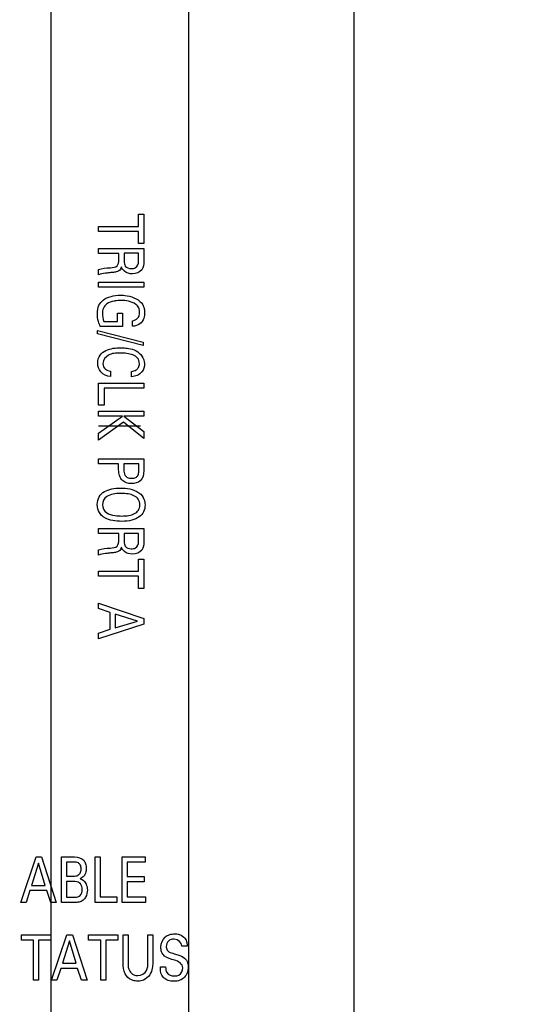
# Model space of a CAD drawing. Header units: inches. Extents: x 0 to 34, y 0 to 22.
# Tile 21 of 39: x 15.6 to 16.7, y 13.6 to 15.7. Entities that reach past the tile are written whole.
import ezdxf

# ---------------------------------------------------------------- set-up
doc = ezdxf.new("R2010")
doc.units = ezdxf.units.IN
doc.header["$LTSCALE"] = 1.87
doc.header["$MEASUREMENT"] = 0
doc.layers.get('0').update_dxf_attribs({"linetype": 'CONTINUOUS'})
for name, color, linetype in [('DATUMCURVES', 7, 'CONTINUOUS'), ('DETAIL', 7, 'CONTINUOUS'), ('DIMENSIONS', 7, 'CONTINUOUS')]:
    doc.layers.add(name, color=color, linetype=linetype)
doc.styles.get("Standard").update_dxf_attribs({"font": 'txt', "width": 0.8})
doc.dimstyles.new('DIMSTYLE_1', dxfattribs={"dimtxt": 0.125, "dimasz": 0.18, "dimexe": 0.125, "dimexo": 0.0625, "dimgap": 0.03125, "dimtad": 0, "dimtih": 1, "dimtoh": 1, "dimdec": 3, "dimlfac": 0.666667, "dimzin": 4, "dimdsep": 46, "dimtxsty": 'STANDARD', "dimblk": '_FILLED', "dimblk1": '_FILLED', "dimblk2": '_FILLED', "dimcen": 0.09, "dimadec": 0, "dimazin": 0, "dimtp": 0.005, "dimtm": 0.005, "dimtfac": 1, "dimtdec": 3, "dimtofl": 0, "dimtmove": 0, "dimatfit": 3, "dimldrblk": '_FILLED', "dimfxl": 1, "dimtolj": 1, "dimtzin": 4, "dimarcsym": 0})
doc.dimstyles.get("Standard").update_dxf_attribs({"dimtxt": 0.125, "dimasz": 0.18, "dimexe": 0.125, "dimexo": 0.0625, "dimgap": 0.09, "dimtad": 0, "dimtih": 1, "dimtoh": 1, "dimdec": 3, "dimzin": 4, "dimdsep": 46, "dimtxsty": 'STANDARD', "dimblk": '_FILLED', "dimblk1": '_FILLED', "dimblk2": '_FILLED', "dimcen": 0.09, "dimadec": 0, "dimazin": 0, "dimtol": 1, "dimtp": 0.01, "dimtm": 0.01, "dimtfac": 1, "dimtdec": 3, "dimtofl": 0, "dimtmove": 0, "dimatfit": 3, "dimldrblk": '_FILLED', "dimfxl": 1, "dimtolj": 1, "dimtzin": 4, "dimarcsym": 0})

# ---------------------------------------------------------------- blocks, each defined once
blk = doc.blocks.new('*D15')
at = {"layer": 'DIMENSIONS', "color": 2, "linetype": 'CONTINUOUS'}
for p, q in [((15.9896, 11.8233), (15.9896, 19.3185)), ((15.7438, 11.5843), (15.9896, 11.8233)), ((15.7438, 11.4451), (15.7438, 11.5843))]:
    blk.add_line(p, q, dxfattribs=at)
at = {"layer": 'DIMENSIONS', "color": 2, "linetype": 'CONTINUOUS', "insert": (15.9271, 19.381), "char_height": 0.125, "width": 1.125, "attachment_point": 1, "rotation": 90, "line_spacing_factor": 0.9}
blk.add_mtext('.230{\\Ftxt.shx;\\W1.000000;\\H0.125000; }[5.84]', dxfattribs=at)
blk = doc.blocks.new('_FILLED')
at = {"color": 0, "linetype": 'BYBLOCK'}
blk.add_solid([(0, 0), (-1, 0.174), (-1, -0.174)], dxfattribs=at)
blk = doc.blocks.new('*D16')
at = {"layer": 'DIMENSIONS', "color": 2, "linetype": 'CONTINUOUS'}
blk.add_line((16.3438, 11.45), (16.3438, 19.3185), dxfattribs=at)
at = {"layer": 'DIMENSIONS', "color": 2, "linetype": 'CONTINUOUS', "insert": (16.2813, 19.381), "char_height": 0.125, "width": 0.925, "attachment_point": 1, "rotation": 90, "line_spacing_factor": 0.9}
blk.add_mtext('.630{\\Ftxt.shx;\\W1.000000;\\H0.125000; }[16]', dxfattribs=at)
blk = doc.blocks.new('*D17')
at = {"layer": 'DIMENSIONS', "color": 2, "linetype": 'CONTINUOUS'}
blk.add_line((15.6943, 8.8571), (15.6943, 19.3185), dxfattribs=at)
at = {"layer": 'DIMENSIONS', "color": 2, "linetype": 'CONTINUOUS', "insert": (15.6318, 19.381), "char_height": 0.125, "width": 0.825, "attachment_point": 1, "rotation": 90, "line_spacing_factor": 0.9}
blk.add_mtext('.197{\\Ftxt.shx;\\W1.000000;\\H0.125000; }[5]', dxfattribs=at)

msp = doc.modelspace()

# ---------------------------------------------------------------- linework, layer by layer
at = {"layer": 'DATUMCURVES', "color": 40, "linetype": 'CONTINUOUS'}
for p, q in [((15.8815, 15.2832), (15.8815, 15.3093)), ((15.8815, 15.3093), (15.893, 15.3093)), ((15.893, 15.3093), (15.893, 15.2464)), ((15.7955, 15.2725), (15.7955, 15.2832)), ((15.7955, 15.2832), (15.8815, 15.2832)), ((15.8815, 15.2725), (15.7955, 15.2725)), ((15.8815, 15.2464), (15.8815, 15.2725)), ((15.893, 15.2464), (15.8815, 15.2464)), ((15.7955, 15.2256), (15.7955, 15.2363)), ((15.7955, 15.2363), (15.893, 15.2363)), ((15.8395, 15.2256), (15.7955, 15.2256)), ((15.8395, 15.212), (15.8395, 15.2256)), ((15.851, 15.2259), (15.851, 15.2088)), ((15.8817, 15.2259), (15.851, 15.2259)), ((15.8817, 15.2088), (15.8817, 15.2259)), ((15.893, 15.2363), (15.893, 15.2085)), ((15.7955, 15.1798), (15.7955, 15.1914)), ((15.7955, 15.1533), (15.7955, 15.1641)), ((15.7955, 15.1641), (15.893, 15.1641)), ((15.893, 15.1641), (15.893, 15.1533)), ((15.893, 15.1533), (15.7955, 15.1533)), ((15.8362, 15.0799), (15.8362, 15.0978)), ((15.8362, 15.0978), (15.8474, 15.0978)), ((15.8474, 15.0978), (15.8474, 15.0691)), ((15.8073, 15.0799), (15.8362, 15.0799)), ((15.8687, 15.0695), (15.8687, 15.0812)), ((15.7934, 15.0534), (15.7934, 15.0605)), ((15.7934, 15.0605), (15.8918, 15.0352)), ((15.8474, 15.0691), (15.7993, 15.0691)), ((15.8918, 15.0282), (15.7934, 15.0534)), ((15.8918, 15.0352), (15.8918, 15.0282)), ((15.8212, 14.9736), (15.8212, 14.9617)), ((15.8667, 14.9615), (15.8667, 14.973)), ((15.7955, 14.9005), (15.7955, 14.9474)), ((15.7955, 14.9474), (15.893, 14.9474)), ((15.8076, 14.9367), (15.8076, 14.9005)), ((15.893, 14.9367), (15.8076, 14.9367)), ((15.893, 14.9474), (15.893, 14.9367)), ((15.8076, 14.9005), (15.7955, 14.9005)), ((15.7955, 14.8767), (15.7955, 14.8874)), ((15.7955, 14.8874), (15.893, 14.8874)), ((15.893, 14.8874), (15.893, 14.8767)), ((15.7955, 14.8407), (15.8472, 14.8767)), ((15.8472, 14.8767), (15.7955, 14.8767)), ((15.8503, 14.8767), (15.893, 14.8442)), ((15.893, 14.8767), (15.8503, 14.8767)), ((15.8494, 14.8643), (15.7955, 14.8256)), ((15.8856, 14.8555), (15.7955, 14.8555)), ((15.893, 14.8294), (15.8494, 14.8643)), ((15.893, 14.8442), (15.893, 14.8294)), ((15.7955, 14.8256), (15.7955, 14.8407)), ((15.7955, 14.7751), (15.7955, 14.7859)), ((15.7955, 14.7859), (15.893, 14.7859)), ((15.893, 14.7859), (15.893, 14.7597)), ((15.8389, 14.7751), (15.7955, 14.7751)), ((15.8389, 14.7624), (15.8389, 14.7751)), ((15.8502, 14.7751), (15.8502, 14.7622)), ((15.8821, 14.7751), (15.8502, 14.7751)), ((15.8821, 14.7599), (15.8821, 14.7751)), ((15.7955, 14.6254), (15.7955, 14.6361)), ((15.7955, 14.6361), (15.893, 14.6361)), ((15.893, 14.6361), (15.893, 14.6082)), ((15.8395, 14.6254), (15.7955, 14.6254)), ((15.8395, 14.6118), (15.8395, 14.6254)), ((15.851, 14.6256), (15.851, 14.6085)), ((15.8817, 14.6256), (15.851, 14.6256)), ((15.8817, 14.6085), (15.8817, 14.6256)), ((15.7955, 14.5796), (15.7955, 14.5911)), ((15.8815, 14.5449), (15.8815, 14.5711)), ((15.8815, 14.5711), (15.893, 14.5711)), ((15.893, 14.5711), (15.893, 14.5081)), ((15.7955, 14.5342), (15.7955, 14.5449)), ((15.7955, 14.5449), (15.8815, 14.5449)), ((15.8815, 14.5342), (15.7955, 14.5342)), ((15.8815, 14.5081), (15.8815, 14.5342)), ((15.893, 14.5081), (15.8815, 14.5081)), ((15.7955, 14.4652), (15.7955, 14.4763)), ((15.7955, 14.4763), (15.893, 14.4435)), ((15.8209, 14.4568), (15.7955, 14.4652)), ((15.8209, 14.4206), (15.8209, 14.4568)), ((15.8318, 14.4533), (15.8318, 14.4239)), ((15.8796, 14.4382), (15.8318, 14.4533)), ((15.893, 14.4435), (15.893, 14.4319)), ((15.893, 14.4319), (15.7955, 14.4004)), ((15.8318, 14.4239), (15.8796, 14.4382)), ((15.7955, 14.4122), (15.8209, 14.4206)), ((15.7955, 14.4004), (15.7955, 14.4122)), ((15.6293, 13.8357), (15.6621, 13.9332)), ((15.6674, 13.9198), (15.6523, 13.8721)), ((15.6621, 13.9332), (15.6737, 13.9332)), ((15.6818, 13.8721), (15.6674, 13.9198)), ((15.6737, 13.9332), (15.7052, 13.8357)), ((15.7166, 13.8357), (15.7166, 13.9332)), ((15.7166, 13.9332), (15.7444, 13.9332)), ((15.727, 13.9221), (15.727, 13.892)), ((15.7426, 13.9221), (15.727, 13.9221)), ((15.7884, 13.8357), (15.7884, 13.9332)), ((15.7884, 13.9332), (15.7991, 13.9332)), ((15.7991, 13.9332), (15.7991, 13.8478)), ((15.8466, 13.8357), (15.8466, 13.9332)), ((15.8466, 13.9332), (15.8955, 13.9332)), ((15.8574, 13.9217), (15.8574, 13.8914)), ((15.8955, 13.9217), (15.8574, 13.9217)), ((15.8955, 13.9332), (15.8955, 13.9217)), ((15.727, 13.892), (15.7422, 13.892)), ((15.727, 13.8804), (15.727, 13.8467)), ((15.7459, 13.8804), (15.727, 13.8804)), ((15.8574, 13.8914), (15.8937, 13.8914)), ((15.8574, 13.88), (15.8574, 13.8476)), ((15.8937, 13.88), (15.8574, 13.88)), ((15.8937, 13.8914), (15.8937, 13.88)), ((15.6489, 13.8611), (15.6404, 13.8357)), ((15.6851, 13.8611), (15.6489, 13.8611)), ((15.6523, 13.8721), (15.6818, 13.8721)), ((15.6935, 13.8357), (15.6851, 13.8611)), ((15.6404, 13.8357), (15.6293, 13.8357)), ((15.7052, 13.8357), (15.6935, 13.8357)), ((15.745, 13.8357), (15.7166, 13.8357)), ((15.727, 13.8467), (15.7455, 13.8467)), ((15.8354, 13.8357), (15.7884, 13.8357)), ((15.7991, 13.8478), (15.8354, 13.8478)), ((15.8354, 13.8478), (15.8354, 13.8357)), ((15.8964, 13.8357), (15.8466, 13.8357)), ((15.8574, 13.8476), (15.8964, 13.8476)), ((15.8964, 13.8476), (15.8964, 13.8357)), ((15.6306, 13.7551), (15.6306, 13.7665)), ((15.6306, 13.7665), (15.6936, 13.7665)), ((15.6568, 13.7551), (15.6306, 13.7551)), ((15.6568, 13.6691), (15.6568, 13.7551)), ((15.6674, 13.7551), (15.6674, 13.6691)), ((15.6936, 13.7551), (15.6674, 13.7551)), ((15.6936, 13.7665), (15.6936, 13.7551)), ((15.6953, 13.6691), (15.7281, 13.7665)), ((15.7334, 13.7532), (15.7183, 13.7054)), ((15.7281, 13.7665), (15.7397, 13.7665)), ((15.7478, 13.7054), (15.7334, 13.7532)), ((15.7397, 13.7665), (15.7712, 13.6691)), ((15.7746, 13.7551), (15.7746, 13.7665)), ((15.7746, 13.7665), (15.8375, 13.7665)), ((15.8007, 13.7551), (15.7746, 13.7551)), ((15.8007, 13.6691), (15.8007, 13.7551)), ((15.8114, 13.7551), (15.8114, 13.6691)), ((15.8375, 13.7551), (15.8114, 13.7551)), ((15.8375, 13.7665), (15.8375, 13.7551)), ((15.8483, 13.7071), (15.8483, 13.7665)), ((15.8483, 13.7665), (15.8591, 13.7665)), ((15.8591, 13.7665), (15.8591, 13.7062)), ((15.9015, 13.7067), (15.9015, 13.7665)), ((15.9015, 13.7665), (15.9119, 13.7665)), ((15.9119, 13.7665), (15.9119, 13.7065)), ((15.9858, 13.7422), (15.9746, 13.7422)), ((15.7183, 13.7054), (15.7478, 13.7054)), ((15.7149, 13.6945), (15.7064, 13.6691)), ((15.751, 13.6945), (15.7149, 13.6945)), ((15.7595, 13.6691), (15.751, 13.6945)), ((15.9284, 13.6976), (15.9396, 13.6976)), ((15.6674, 13.6691), (15.6568, 13.6691)), ((15.7064, 13.6691), (15.6953, 13.6691)), ((15.7712, 13.6691), (15.7595, 13.6691)), ((15.8114, 13.6691), (15.8007, 13.6691))]:
    msp.add_line(p, q, dxfattribs=at)
for points, knots in [([(15.7955, 15.1914), (15.8039, 15.1936), (15.8166, 15.1947), (15.8377, 15.1961), (15.8395, 15.2075), (15.8395, 15.212)], [0, 0, 0, 0, 0.477324, 0.752603, 1, 1, 1, 1]), ([(15.893, 15.2085), (15.893, 15.2023), (15.8909, 15.1873), (15.8696, 15.1797), (15.8521, 15.1845), (15.8461, 15.1931), (15.8449, 15.1966)], [0, 0, 0, 0, 0.266592, 0.578128, 0.839511, 1, 1, 1, 1]), ([(15.8659, 15.1932), (15.869, 15.1932), (15.8779, 15.1939), (15.8817, 15.2037), (15.8817, 15.2088)], [0, 0, 0, 0, 0.378845, 1, 1, 1, 1]), ([(15.8449, 15.1966), (15.8439, 15.1934), (15.8409, 15.1884), (15.8333, 15.1855), (15.8261, 15.1846), (15.8183, 15.184), (15.808, 15.1828), (15.8005, 15.1812), (15.7955, 15.1798)], [0, 0, 0, 0, 0.184792, 0.290374, 0.43306, 0.581767, 0.718978, 1, 1, 1, 1]), ([(15.7993, 15.0691), (15.7979, 15.0726), (15.7946, 15.0816), (15.7926, 15.097), (15.7949, 15.1138), (15.8061, 15.1273), (15.8228, 15.1346), (15.8359, 15.1361), (15.8426, 15.1361)], [0, 0, 0, 0, 0.112834, 0.28689, 0.465923, 0.605579, 0.796391, 1, 1, 1, 1]), ([(15.8314, 15.1237), (15.8306, 15.1236), (15.8244, 15.1226), (15.8142, 15.1198), (15.8052, 15.1088), (15.8034, 15.095), (15.8052, 15.0853), (15.8073, 15.0799)], [0, 0, 0, 0, 0.036743, 0.313409, 0.515474, 0.709997, 1, 1, 1, 1]), ([(15.8687, 15.0812), (15.8727, 15.0818), (15.8815, 15.0854), (15.8848, 15.098), (15.8829, 15.1091), (15.8744, 15.1189), (15.8605, 15.1237), (15.8452, 15.1252), (15.8357, 15.1244), (15.8314, 15.1237)], [0, 0, 0, 0, 0.134044, 0.276992, 0.388849, 0.496841, 0.684808, 0.856324, 1, 1, 1, 1]), ([(15.8426, 15.1361), (15.8458, 15.1361), (15.8618, 15.1352), (15.8793, 15.1294), (15.8877, 15.1194)], [0, 0, 0, 0, 0.193734, 1, 1, 1, 1]), ([(15.8877, 15.1194), (15.8907, 15.1159), (15.8939, 15.1085), (15.8948, 15.0991), (15.8944, 15.0922), (15.8926, 15.0837), (15.8881, 15.0777), (15.8842, 15.0747)], [0, 0, 0, 0, 0.277117, 0.470361, 0.575279, 0.698027, 1, 1, 1, 1]), ([(15.8212, 14.9617), (15.8135, 14.9623), (15.7985, 14.969), (15.7922, 14.99), (15.7972, 15.0083), (15.8114, 15.0186), (15.8271, 15.0227), (15.8417, 15.0239), (15.8506, 15.0233), (15.8543, 15.0229)], [0, 0, 0, 0, 0.192467, 0.359307, 0.50442, 0.63727, 0.776449, 0.907195, 1, 1, 1, 1]), ([(15.8667, 14.973), (15.87, 14.9735), (15.8759, 14.9747), (15.8825, 14.9812), (15.8845, 14.9909), (15.8807, 15.0023), (15.8692, 15.0088), (15.8566, 15.0116), (15.8429, 15.0121), (15.8335, 15.0122), (15.8287, 15.0114)], [0, 0, 0, 0, 0.110697, 0.187815, 0.287798, 0.419622, 0.55149, 0.698365, 0.841824, 1, 1, 1, 1]), ([(15.8543, 15.0229), (15.8561, 15.0227), (15.8638, 15.0216), (15.8821, 15.0172), (15.8981, 14.9946), (15.8902, 14.968), (15.8748, 14.962), (15.8667, 14.9615)], [0, 0, 0, 0, 0.056461, 0.233055, 0.565239, 0.753578, 1, 1, 1, 1]), ([(15.8287, 15.0114), (15.8247, 15.0108), (15.814, 15.0077), (15.8016, 14.993), (15.809, 14.9763), (15.8176, 14.9741), (15.8212, 14.9736)], [0, 0, 0, 0, 0.203644, 0.573132, 0.811904, 1, 1, 1, 1]), ([(15.893, 14.7597), (15.893, 14.7522), (15.8886, 14.7358), (15.8661, 14.7312), (15.8432, 14.7366), (15.8389, 14.7541), (15.8389, 14.7624)], [0, 0, 0, 0, 0.259292, 0.485227, 0.714145, 1, 1, 1, 1]), ([(15.8502, 14.7622), (15.8502, 14.7582), (15.8506, 14.7514), (15.858, 14.7448), (15.8666, 14.7438), (15.875, 14.7447), (15.8818, 14.7506), (15.8821, 14.7566), (15.8821, 14.7599)], [0, 0, 0, 0, 0.223294, 0.349246, 0.527099, 0.69508, 0.809501, 1, 1, 1, 1]), ([(15.8045, 14.6627), (15.8018, 14.6648), (15.7959, 14.6714), (15.7917, 14.6875), (15.7962, 14.7058), (15.8075, 14.7161), (15.8241, 14.722), (15.8416, 14.7235), (15.8626, 14.7223), (15.8767, 14.7172), (15.8825, 14.713)], [0, 0, 0, 0, 0.090293, 0.232183, 0.367939, 0.503695, 0.639451, 0.775207, 0.887603, 1, 1, 1, 1]), ([(15.8825, 14.713), (15.8879, 14.7089), (15.8945, 14.6994), (15.8963, 14.6843), (15.8934, 14.6719), (15.8838, 14.6605), (15.8682, 14.6534), (15.8474, 14.6511), (15.8257, 14.6528), (15.8123, 14.6573), (15.8061, 14.6614), (15.8045, 14.6627)], [0, 0, 0, 0, 0.093109, 0.186218, 0.325278, 0.464337, 0.603397, 0.742457, 0.851418, 0.960378, 1, 1, 1, 1]), ([(15.8136, 14.7048), (15.8067, 14.7003), (15.8024, 14.6871), (15.809, 14.6698), (15.8312, 14.6634), (15.842, 14.6632), (15.8453, 14.6632)], [0, 0, 0, 0, 0.284296, 0.578985, 0.789493, 1, 1, 1, 1]), ([(15.8453, 14.6632), (15.8564, 14.6632), (15.871, 14.6655), (15.8821, 14.6748), (15.8854, 14.6873), (15.8818, 14.7), (15.8693, 14.7096), (15.8541, 14.7117), (15.8434, 14.7117), (15.8428, 14.7117)], [0, 0, 0, 0, 0.233932, 0.350898, 0.467864, 0.597602, 0.727339, 0.986814, 1, 1, 1, 1]), ([(15.7955, 14.5911), (15.8039, 14.5934), (15.8166, 14.5944), (15.8377, 14.5958), (15.8395, 14.6073), (15.8395, 14.6118)], [0, 0, 0, 0, 0.477324, 0.752603, 1, 1, 1, 1]), ([(15.8449, 14.5963), (15.8439, 14.5931), (15.8409, 14.5881), (15.8333, 14.5853), (15.8261, 14.5844), (15.8183, 14.5837), (15.808, 14.5825), (15.8005, 14.581), (15.7955, 14.5796)], [0, 0, 0, 0, 0.184792, 0.290374, 0.43306, 0.581767, 0.718978, 1, 1, 1, 1]), ([(15.893, 14.6082), (15.893, 14.602), (15.8909, 14.587), (15.8696, 14.5794), (15.8521, 14.5843), (15.8461, 14.5928), (15.8449, 14.5963)], [0, 0, 0, 0, 0.266592, 0.578128, 0.839511, 1, 1, 1, 1]), ([(15.8659, 14.593), (15.869, 14.593), (15.8779, 14.5937), (15.8817, 14.6034), (15.8817, 14.6085)], [0, 0, 0, 0, 0.378845, 1, 1, 1, 1]), ([(15.7422, 13.892), (15.7454, 13.892), (15.7511, 13.8926), (15.7576, 13.8989), (15.7588, 13.9073), (15.7579, 13.9154), (15.752, 13.922), (15.746, 13.9221), (15.7426, 13.9221)], [0, 0, 0, 0, 0.192416, 0.323044, 0.504683, 0.677092, 0.795383, 1, 1, 1, 1]), ([(15.7444, 13.9332), (15.7514, 13.9332), (15.7627, 13.9304), (15.7688, 13.9182), (15.77, 13.9087), (15.7689, 13.8994), (15.7645, 13.8912), (15.7594, 13.888), (15.7564, 13.8866)], [0, 0, 0, 0, 0.313523, 0.438928, 0.591651, 0.742798, 0.853176, 1, 1, 1, 1]), ([(15.7455, 13.8467), (15.7494, 13.8467), (15.7585, 13.8499), (15.762, 13.8633), (15.7588, 13.8767), (15.75, 13.8804), (15.7459, 13.8804)], [0, 0, 0, 0, 0.23438, 0.503648, 0.758498, 1, 1, 1, 1]), ([(15.7564, 13.8866), (15.7579, 13.8861), (15.7673, 13.8826), (15.772, 13.8707), (15.772, 13.8623)], [0, 0, 0, 0, 0.158512, 1, 1, 1, 1]), ([(15.772, 13.8623), (15.772, 13.8571), (15.7701, 13.8487), (15.7639, 13.8408), (15.7586, 13.8375), (15.7526, 13.8357), (15.748, 13.8357), (15.745, 13.8357)], [0, 0, 0, 0, 0.363072, 0.57028, 0.68384, 0.789324, 1, 1, 1, 1]), ([(15.9587, 13.7121), (15.9514, 13.7144), (15.9393, 13.7166), (15.9304, 13.7294), (15.9282, 13.7444), (15.9343, 13.7603), (15.9482, 13.7674), (15.9587, 13.7689), (15.9655, 13.7681), (15.9686, 13.7672)], [0, 0, 0, 0, 0.230834, 0.34395, 0.44612, 0.684363, 0.793544, 0.904174, 1, 1, 1, 1]), ([(15.9746, 13.7422), (15.9743, 13.7496), (15.9612, 13.7603), (15.9443, 13.7545), (15.9407, 13.7452), (15.9409, 13.7405), (15.941, 13.7401)], [0, 0, 0, 0, 0.450731, 0.723029, 0.976018, 1, 1, 1, 1]), ([(15.9686, 13.7672), (15.9689, 13.7671), (15.9738, 13.7655), (15.9812, 13.7607), (15.9853, 13.7506), (15.9857, 13.7448), (15.9858, 13.7422)], [0, 0, 0, 0, 0.036483, 0.463413, 0.765315, 1, 1, 1, 1]), ([(15.941, 13.7401), (15.9412, 13.737), (15.9439, 13.73), (15.9512, 13.728), (15.9549, 13.7268)], [0, 0, 0, 0, 0.429707, 1, 1, 1, 1]), ([(15.9549, 13.7268), (15.9586, 13.7257), (15.9672, 13.7229), (15.9761, 13.7199), (15.9801, 13.7166)], [0, 0, 0, 0, 0.429224, 1, 1, 1, 1]), ([(15.9119, 13.7065), (15.9119, 13.7027), (15.9115, 13.6937), (15.9065, 13.6793), (15.8944, 13.6687), (15.8823, 13.6667), (15.8735, 13.6675), (15.863, 13.6706), (15.8492, 13.6832), (15.8483, 13.6988), (15.8483, 13.7071)], [0, 0, 0, 0, 0.099065, 0.235967, 0.38881, 0.494055, 0.550173, 0.618203, 0.781358, 1, 1, 1, 1]), ([(15.8591, 13.7062), (15.8591, 13.7002), (15.8598, 13.6896), (15.8702, 13.6803), (15.8845, 13.6775), (15.9014, 13.6874), (15.9015, 13.7012), (15.9015, 13.7067)], [0, 0, 0, 0, 0.231957, 0.383818, 0.504093, 0.783723, 1, 1, 1, 1]), ([(15.9801, 13.7166), (15.9833, 13.714), (15.9872, 13.7073), (15.9881, 13.6981), (15.9876, 13.691), (15.9856, 13.6833), (15.9806, 13.6748), (15.9721, 13.6693), (15.964, 13.6671), (15.9554, 13.6665), (15.9456, 13.6676), (15.939, 13.6715), (15.9365, 13.6737)], [0, 0, 0, 0, 0.134146, 0.232884, 0.301185, 0.365955, 0.488701, 0.614454, 0.684166, 0.761154, 0.893217, 1, 1, 1, 1]), ([(15.9365, 13.6737), (15.9351, 13.6749), (15.9313, 13.6792), (15.9287, 13.6878), (15.9284, 13.6946), (15.9284, 13.6976)], [0, 0, 0, 0, 0.210947, 0.653691, 1, 1, 1, 1]), ([(15.9396, 13.6976), (15.9397, 13.6934), (15.9406, 13.6823), (15.9525, 13.6782), (15.9584, 13.6782)], [0, 0, 0, 0, 0.415833, 1, 1, 1, 1]), ([(15.9584, 13.6782), (15.9617, 13.6782), (15.9713, 13.6794), (15.9766, 13.6898), (15.9766, 13.6957)], [0, 0, 0, 0, 0.359862, 1, 1, 1, 1])]:
    msp.add_open_spline(points, degree=3, knots=knots, dxfattribs=at)
for points in [[(15.851, 15.2088), (15.851, 15.2053), (15.8511, 15.2013), (15.8532, 15.1985)], [(15.8532, 15.1985), (15.8558, 15.1948), (15.8613, 15.1932), (15.8659, 15.1932)], [(15.8842, 15.0747), (15.8799, 15.0713), (15.8741, 15.0698), (15.8687, 15.0695)], [(15.8428, 14.7117), (15.8324, 14.7115), (15.8216, 14.7099), (15.8136, 14.7048)], [(15.851, 14.6085), (15.851, 14.605), (15.8511, 14.6011), (15.8532, 14.5983)], [(15.8532, 14.5983), (15.8558, 14.5945), (15.8613, 14.593), (15.8659, 14.593)], [(15.9766, 13.6957), (15.9766, 13.7038), (15.9665, 13.7097), (15.9587, 13.7121)]]:
    msp.add_open_spline(points, degree=3, dxfattribs=at)

# ---------------------------------------------------------------- dimensions: what is measured, and where the dimension line sits
at = {"layer": 'DIMENSIONS', "color": 2, "linetype": 'CONTINUOUS'}
for feature_location, offset, dtype, origin, picture, middle in [((15.7438, 11.4451), (0.2458, 7.8734), 0, (15.3988, 11.3826), '*D15', (15.9896, 19.9435)), ((16.3438, 11.45), (0, 7.8685), 1, (15.3988, 11.3875), '*D16', (16.3438, 19.8435)), ((15.6943, 8.8571), (0, 10.4614), 1, (15.3988, 8.7946), '*D17', (15.6943, 19.7935))]:
    dim = msp.add_ordinate_dim(feature_location=feature_location, offset=offset, dtype=dtype, origin=origin, dimstyle='DIMSTYLE_1', dxfattribs=at)
    dim.commit()
    dim.dimension.update_dxf_attribs({"geometry": picture, "text_midpoint": middle})

# ---------------------------------------------------------------- leaders
at = {"layer": 'DETAIL', "color": 2, "linetype": 'CONTINUOUS'}
msp.add_leader([(15.3362, 16.6686), (18.6898, 15.3454), (18.8698, 15.3454)], dimstyle='STANDARD', override={"dimtad": 0}, dxfattribs=at)

doc.saveas('drawing.dxf')
